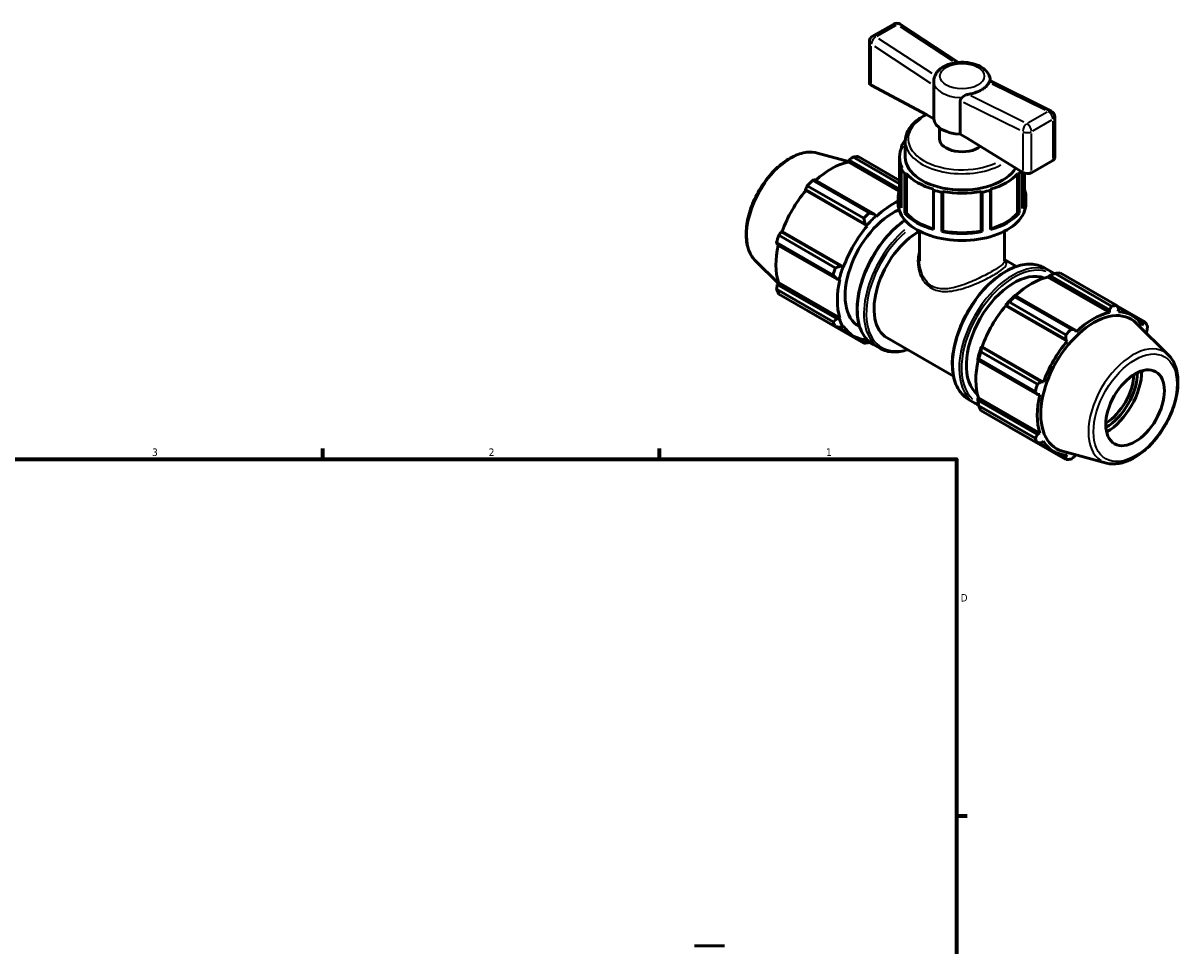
# Model space of a CAD drawing. Header units: inches. Extents: x 0.1 to 37.4, y -5.4 to 26.5.
# Tile 6 of 6: x 21.7 to 36.3, y 14.9 to 26.5. Entities that reach past the tile are written whole.
import ezdxf

# ---------------------------------------------------------------- set-up
doc = ezdxf.new("R2010")
doc.units = ezdxf.units.IN
doc.header["$MEASUREMENT"] = 0
for name, color, linetype, lineweight in [('Border (ANSI)', 7, 'Continuous', 70), ('Visible (ANSI)', 7, 'Continuous', 50), ('Visible Narrow (ANSI)', 7, 'Continuous', 35)]:
    doc.layers.add(name, color=color, linetype=linetype, lineweight=lineweight)
doc.styles.add('Note Text (ANSI)', font='tahoma.ttf')

# ---------------------------------------------------------------- blocks, each defined once
blk = doc.blocks.new('Borders Default Border')
at = {"layer": 'Border (ANSI)'}
for p, q in [((25.5, 21), (25.5, 21.134)), ((29.75, 21), (29.75, 21.134)), ((33.5, 16.5), (33.634, 16.5))]:
    blk.add_line(p, q, dxfattribs=at)
at = {"layer": 'Border (ANSI)', "flags": 128}
blk.add_lwpolyline([(0.5, 1), (0.5, 21), (33.5, 21), (33.5, 1), (0.5, 1)], dxfattribs=at)
at = {"layer": 'Border (ANSI)', "color": 5, "true_color": 0x0000ff, "char_height": 0.0945, "attachment_point": 7, "style": 'Note Text (ANSI)'}
for s, insert in [('3', (23.346, 21.038)), ('2', (27.596, 21.04)), ('1', (31.854, 21.04)), ('D', (33.553, 19.203))]:
    blk.add_mtext(s, dxfattribs=dict(at, insert=insert))

msp = doc.modelspace()

# ---------------------------------------------------------------- linework, layer by layer
at = {"layer": 'Visible (ANSI)'}
for p, q in [((32.708, 26.491), (32.44, 26.337)), ((33.525, 26.007), (32.791, 26.489)), ((32.4, 25.75), (32.4, 26.269)), ((33.927, 25.772), (34.696, 25.392)), ((33.127, 25.343), (32.423, 25.72)), ((33.213, 25.718), (33.213, 25.293)), ((33.548, 25.101), (33.548, 25.525)), ((33.213, 25.293), (33.127, 25.343)), ((34.74, 25.321), (34.74, 24.803)), ((33.284, 25.043), (33.284, 25.183)), ((32.849, 25.016), (32.854, 25.016)), ((32.854, 24.809), (32.854, 25.014)), ((33.548, 25.101), (33.633, 25.051)), ((33.633, 25.051), (34.337, 24.618)), ((31.746, 24.863), (32.135, 24.757)), ((32.816, 24.948), (32.806, 24.956)), ((32.806, 24.956), (32.806, 24.923)), ((32.816, 24.943), (32.816, 24.948)), ((32.816, 24.948), (32.819, 24.948)), ((32.131, 24.75), (32.145, 24.774)), ((32.774, 24.38), (32.131, 24.75)), ((32.145, 24.774), (32.781, 24.408)), ((32.781, 24.474), (32.193, 24.813)), ((32.258, 24.819), (32.781, 24.518)), ((32.781, 24.809), (32.781, 24.311)), ((34.717, 24.77), (34.449, 24.615)), ((32.802, 24.67), (32.802, 24.172)), ((32.804, 24.67), (32.802, 24.67)), ((32.804, 24.67), (32.814, 24.677)), ((32.849, 24.602), (32.849, 24.104)), ((32.866, 24.6), (32.849, 24.602)), ((32.866, 24.6), (32.868, 24.601)), ((32.866, 24.103), (32.866, 24.6)), ((32.868, 24.601), (32.868, 24.104)), ((34.272, 24.601), (34.274, 24.6)), ((34.272, 24.601), (34.272, 24.104)), ((34.291, 24.602), (34.274, 24.6)), ((34.274, 24.6), (34.274, 24.103)), ((34.291, 24.104), (34.291, 24.602)), ((34.334, 24.619), (34.334, 24.164)), ((34.36, 24.608), (34.36, 24.311)), ((32.33, 24.039), (31.617, 24.45)), ((31.683, 24.519), (32.396, 24.108)), ((32.464, 24.09), (31.71, 24.524)), ((31.594, 24.401), (32.347, 23.967)), ((31.597, 24.388), (31.594, 24.401)), ((32.373, 23.942), (31.597, 24.388)), ((32.765, 24.223), (32.765, 24.311)), ((33.21, 24.404), (33.208, 24.403)), ((33.21, 24.394), (33.208, 24.403)), ((33.208, 24.403), (33.208, 23.906)), ((33.21, 23.896), (33.21, 24.394)), ((33.329, 24.375), (33.315, 24.369)), ((33.315, 24.369), (33.315, 23.871)), ((33.329, 24.375), (33.329, 24.376)), ((33.329, 23.877), (33.329, 24.375)), ((33.812, 24.376), (33.812, 24.375)), ((33.825, 24.369), (33.812, 24.375)), ((33.812, 24.375), (33.812, 23.877)), ((33.825, 23.871), (33.825, 24.369)), ((33.933, 24.403), (33.93, 24.394)), ((33.93, 24.394), (33.93, 23.896)), ((33.933, 24.403), (33.931, 24.404)), ((33.933, 23.906), (33.933, 24.403)), ((34.376, 24.223), (34.376, 24.311)), ((32.347, 23.967), (32.369, 23.947)), ((32.483, 24.068), (32.464, 24.09)), ((32.486, 24.061), (32.483, 24.068)), ((32.849, 24.104), (32.866, 24.103)), ((32.866, 24.103), (32.868, 24.104)), ((34.272, 24.104), (34.274, 24.103)), ((34.274, 24.103), (34.291, 24.104)), ((31.256, 23.825), (31.97, 23.414)), ((31.287, 23.869), (31.299, 23.872)), ((32.04, 23.435), (31.287, 23.869)), ((32.075, 23.426), (31.299, 23.872)), ((32.369, 23.947), (32.373, 23.942)), ((33.033, 23.503), (33.033, 23.878)), ((33.208, 23.906), (33.21, 23.896)), ((33.315, 23.871), (33.329, 23.877)), ((33.812, 23.877), (33.825, 23.871)), ((33.93, 23.896), (33.933, 23.906)), ((34.107, 23.503), (34.107, 23.878)), ((31.942, 23.322), (31.229, 23.733)), ((31.238, 23.706), (31.992, 23.273)), ((30.963, 23.502), (31.248, 23.22)), ((32.068, 23.426), (32.04, 23.435)), ((32.075, 23.426), (32.068, 23.426)), ((34.107, 23.519), (34.259, 23.431)), ((34.61, 23.414), (34.689, 23.368)), ((31.992, 23.273), (32.021, 23.267)), ((32.021, 23.267), (32.028, 23.268)), ((34.655, 23.297), (34.657, 23.306)), ((34.655, 23.297), (35.43, 22.85)), ((34.657, 23.306), (34.677, 23.317)), ((34.677, 23.317), (35.43, 22.883)), ((35.458, 22.932), (34.744, 23.343)), ((34.81, 23.349), (35.523, 22.939)), ((31.229, 23.144), (31.942, 22.733)), ((31.238, 23.204), (31.253, 23.228)), ((31.992, 22.77), (31.238, 23.204)), ((32.028, 22.781), (31.253, 23.228)), ((31.97, 22.672), (31.256, 23.083)), ((34.882, 22.569), (34.169, 22.98)), ((34.242, 23.066), (34.231, 23.061)), ((34.234, 23.049), (34.948, 22.639)), ((34.995, 22.633), (34.242, 23.066)), ((31.617, 22.874), (32.33, 22.463)), ((34.117, 22.941), (34.125, 22.944)), ((34.121, 22.935), (34.117, 22.941)), ((34.121, 22.935), (34.897, 22.488)), ((34.125, 22.944), (34.879, 22.51)), ((35.43, 22.883), (35.43, 22.85)), ((35.884, 22.729), (35.525, 22.936)), ((35.534, 22.918), (35.714, 22.815)), ((35.543, 22.861), (35.546, 22.894)), ((32.021, 22.775), (31.992, 22.77)), ((31.998, 22.669), (32.202, 22.551)), ((32.028, 22.781), (32.021, 22.775)), ((32.04, 22.663), (32.068, 22.67)), ((32.068, 22.67), (32.075, 22.678)), ((32.271, 22.671), (32.28, 22.666)), ((36.178, 22.311), (35.767, 22.717)), ((35.795, 22.75), (35.854, 22.716)), ((35.854, 22.716), (35.841, 22.688)), ((32.347, 22.485), (32.295, 22.515)), ((32.625, 22.529), (33.462, 22.047)), ((34.879, 22.51), (34.897, 22.488)), ((35.009, 22.607), (34.995, 22.633)), ((35.893, 22.593), (35.902, 22.609)), ((32.369, 22.495), (32.347, 22.485)), ((32.373, 22.505), (32.369, 22.495)), ((32.451, 22.445), (32.531, 22.399)), ((33.818, 22.411), (33.816, 22.419)), ((33.816, 22.419), (33.823, 22.419)), ((34.571, 21.977), (33.818, 22.411)), ((33.823, 22.419), (34.599, 21.972)), ((33.769, 22.26), (33.77, 22.249)), ((33.77, 22.249), (34.523, 21.815)), ((34.494, 21.853), (33.781, 22.264)), ((33.808, 22.355), (34.521, 21.945)), ((34.599, 21.972), (34.571, 21.977)), ((34.523, 21.815), (34.552, 21.815)), ((33.653, 21.753), (33.733, 21.707)), ((33.769, 21.768), (33.776, 21.775)), ((33.77, 21.746), (33.769, 21.768)), ((34.523, 21.312), (33.77, 21.746)), ((33.776, 21.775), (34.552, 21.328)), ((33.781, 21.674), (34.494, 21.263)), ((34.521, 21.203), (33.808, 21.614)), ((34.169, 21.405), (34.882, 20.994)), ((34.552, 21.328), (34.523, 21.312)), ((34.542, 21.204), (34.726, 21.098)), ((34.571, 21.205), (34.599, 21.225)), ((34.879, 21.027), (34.818, 21.062)), ((35.394, 20.95), (34.837, 21.101)), ((34.897, 21.052), (34.879, 21.027)), ((34.995, 21.038), (35.005, 21.055)), ((30.573, 14.857), (30.194, 14.857))]:
    msp.add_line(p, q, dxfattribs=at)
for centre, start, end in [((32.747, 26.423), 56.7067, 119.936), ((32.479, 26.269), 119.936, 180), ((34.661, 25.321), 0, 63.664)]:
    msp.add_arc(centre, 0.0787, start, end, dxfattribs=at)
for centre, major_axis, ratio, start_param, end_param in [((32.479, 25.752), (-0.0787, -0.0023), 0.555347, 6.266972, 7.05237), ((33.57, 25.306), (-0.358, 0), 0.575862, 0.062664, 1.508132), ((33.57, 24.809), (-0.805, 0), 0.575862, 5.820258, 5.960715), ((33.57, 25.043), (-0.286, 0), 0.575862, 0, 2.519445), ((33.57, 24.809), (-0.789, 0), 0.575862, 5.972068, 6.576162), ((31.921, 23.856), (0.494, 0.858), 0.578093, 0.478032, 1.071949), ((31.938, 23.846), (0.531, 0.923), 0.578093, 0.343502, 0.438029), ((33.57, 24.809), (-0.716, 0), 0.575862, 0, 2.807172), ((34.661, 24.804), (0.0787, -0.0025), 0.595673, 5.51643, 6.301828), ((33.57, 24.809), (-0.806, 0), 0.575862, 0.304693, 0.462927), ((33.57, 24.809), (0.789, 0), 0.575862, 3.615874, 4.238108), ((33.57, 24.809), (0.789, 0), 0.575862, 5.18667, 5.808904), ((33.57, 24.809), (0.805, 0), 0.575862, 5.820258, 5.891079), ((34.393, 24.65), (0.0787, -0.0025), 0.595673, 3.945634, 5.51643), ((31.938, 23.846), (-0.531, -0.923), 0.578093, 4.270492, 4.36502), ((31.921, 23.856), (0.494, 0.858), 0.578093, 1.26343, 1.874295), ((33.57, 24.311), (-0.805, 0), 0.575862, 6.08285, 6.587878), ((33.57, 24.311), (-0.789, 0), 0.575862, 0, 0.231134), ((33.57, 24.809), (0.806, 0), 0.575862, 4.249461, 4.389918), ((33.57, 24.809), (0.789, 0), 0.575862, 4.401272, 5.023506), ((33.57, 24.809), (0.806, 0), 0.575862, 5.03486, 5.175316), ((33.57, 24.311), (0.806, 0), 0.575862, 5.960715, 6.48352), ((33.57, 24.311), (0.789, 0), 0.575862, 6.028774, 6.283185), ((32.696, 23.41), (-0.425, -0.738), 0.578093, 3.79224, 6.283185), ((32.696, 23.41), (-0.494, -0.858), 0.578093, 3.827116, 4.23049), ((33.57, 24.223), (-0.806, 0), 0.575862, 0, 3.141593), ((32.651, 23.436), (-0.531, -0.923), 0.578093, 4.270492, 4.36502), ((32.696, 23.41), (0.5, 0.868), 0.578093, 1.088897, 1.26343), ((33.57, 24.311), (0.805, 0), 0.575862, 3.60452, 4.249461), ((33.57, 24.311), (0.789, 0), 0.575862, 3.615874, 4.235504), ((33.57, 24.311), (0.806, 0), 0.575862, 5.175316, 5.820258), ((33.57, 24.311), (0.789, 0), 0.575862, 5.189274, 5.808904), ((31.938, 23.846), (-0.531, -0.923), 0.578093, 5.055891, 5.150418), ((32.696, 23.41), (-0.494, -0.858), 0.578093, 4.405023, 5.015888), ((33.024, 23.221), (-0.399, -0.692), 0.578093, 3.911132, 6.283185), ((33.57, 24.311), (0.806, 0), 0.575862, 4.389918, 5.03486), ((33.57, 24.311), (0.789, 0), 0.575862, 4.401272, 5.023506), ((31.921, 23.856), (0.494, 0.858), 0.578093, 2.065615, 2.659693), ((32.651, 23.436), (-0.531, -0.923), 0.578093, 5.055891, 5.150418), ((32.696, 23.41), (0.5, 0.868), 0.578093, 1.874295, 2.048828), ((32.696, 23.41), (-0.494, -0.858), 0.578093, 5.190421, 5.801286), ((34.226, 22.529), (0.425, 0.738), 0.578093, 0.087384, 3.054209), ((34.444, 22.403), (0.494, 0.858), 0.578093, 0.478032, 1.071949), ((34.489, 22.377), (0.531, 0.923), 0.578093, 0.343502, 0.438029), ((31.938, 23.846), (-0.531, -0.923), 0.578093, 5.841289, 5.935816), ((34.444, 22.403), (-0.5, -0.868), 0.578093, 4.23049, 4.405023), ((34.489, 22.377), (0.531, 0.923), 0.578093, 1.1289, 1.223427), ((34.444, 22.403), (0.494, 0.858), 0.578093, 1.26343, 1.874295), ((35.231, 21.95), (0.471, 0.817), 0.578093, 6.13202, 9.575944), ((35.22, 21.956), (-0.494, -0.858), 0.578093, 3.619624, 4.23049), ((35.203, 21.966), (0.531, 0.923), 0.578093, 0.343502, 0.438029), ((35.22, 21.956), (0.494, 0.858), 0.578093, 5.975819, 6.586684), ((32.651, 23.436), (-0.531, -0.923), 0.578093, 5.841289, 5.935816), ((32.696, 23.41), (-0.5, -0.868), 0.578093, 5.801286, 5.975819), ((32.696, 23.41), (-0.494, -0.858), 0.578093, 5.975819, 6.586684), ((35.203, 21.966), (0.531, 0.923), 0.578093, 5.841289, 5.935816), ((35.203, 21.966), (-0.531, -0.923), 0.578093, 4.270492, 4.36502), ((32.651, 23.436), (-0.531, -0.923), 0.578093, 0.343502, 0.438029), ((32.696, 23.41), (-0.5, -0.868), 0.578093, 0.303499, 0.327003), ((34.444, 22.403), (-0.5, -0.868), 0.578093, 5.015888, 5.190421), ((35.22, 21.956), (-0.494, -0.858), 0.578093, 4.405023, 5.015888), ((34.444, 22.403), (0.494, 0.858), 0.578093, 2.065615, 2.659693), ((34.489, 22.377), (0.531, 0.923), 0.578093, 1.914298, 2.008825), ((35.391, 21.858), (0.277, 0.481), 0.578093, 3.91256, 5.512218), ((35.391, 21.858), (0.316, 0.549), 0.578093, 3.933471, 5.491307), ((35.203, 21.966), (-0.531, -0.923), 0.578093, 5.055891, 5.150418), ((35.369, 21.871), (-0.261, -0.454), 0.578093, 0.827833, 2.31376), ((35.22, 21.956), (-0.494, -0.858), 0.578093, 5.190421, 5.801286), ((34.489, 22.377), (-0.531, -0.923), 0.578093, 5.841289, 5.935816), ((35.203, 21.966), (-0.531, -0.923), 0.578093, 5.841289, 5.935816), ((35.22, 21.956), (-0.494, -0.858), 0.578093, 5.975819, 6.586684), ((35.203, 21.966), (-0.531, -0.923), 0.578093, 0.343502, 0.438029)]:
    msp.add_ellipse(centre, major_axis=major_axis, ratio=ratio, start_param=start_param, end_param=end_param, dxfattribs=at)
msp.add_ellipse((35.755, 21.648), major_axis=(0.261, 0.454), ratio=0.578093, dxfattribs=at)
for points, knots in [([(33.251, 25.88), (33.25, 25.879), (33.249, 25.878), (33.241, 25.866), (33.234, 25.853), (33.229, 25.841)], [2.9805541, 2.9805541, 2.9805541, 2.9805541, 2.9964497, 2.9964497, 3.1476059, 3.1476059, 3.1476059, 3.1476059]), ([(33.928, 25.772), (33.928, 25.794), (33.923, 25.816), (33.905, 25.86), (33.891, 25.88), (33.853, 25.921), (33.829, 25.939), (33.77, 25.971), (33.736, 25.984), (33.663, 26.002), (33.625, 26.007), (33.549, 26.009), (33.51, 26.006), (33.436, 25.993), (33.401, 25.983), (33.335, 25.954), (33.305, 25.935), (33.269, 25.902), (33.26, 25.891), (33.251, 25.88)], [0.795439, 0.795439, 0.795439, 0.795439, 1.021236, 1.021236, 1.27766, 1.27766, 1.593073, 1.593073, 1.949099, 1.949099, 2.305122, 2.305122, 2.657222, 2.657222, 3.01159, 3.01159, 3.369965, 3.369965, 3.517714, 3.517714, 3.517714, 3.517714]), ([(33.229, 25.841), (33.228, 25.84), (33.228, 25.838), (33.226, 25.833), (33.224, 25.828), (33.219, 25.814), (33.217, 25.804), (33.213, 25.785), (33.212, 25.777), (33.212, 25.768)], [-1.6007656, -1.6007656, -1.6007656, -1.6007656, -1.5814502, -1.5814502, -1.510509, -1.510509, -1.3990052, -1.3990052, -1.3088572, -1.3088572, -1.3088572, -1.3088572]), ([(33.212, 25.768), (33.212, 25.761), (33.212, 25.754), (33.213, 25.742), (33.213, 25.737), (33.213, 25.727), (33.213, 25.722), (33.213, 25.718)], [0.5434853, 0.5434853, 0.5434853, 0.5434853, 0.5922283, 0.5922283, 0.6315762, 0.6315762, 0.6709241, 0.6709241, 0.6709241, 0.6709241]), ([(33.911, 25.757), (33.907, 25.745), (33.9, 25.734), (33.883, 25.713), (33.872, 25.701), (33.846, 25.68), (33.831, 25.669), (33.8, 25.652), (33.782, 25.643), (33.743, 25.627), (33.723, 25.62), (33.685, 25.61), (33.664, 25.606), (33.643, 25.602)], [2.1897665, 2.1897665, 2.1897665, 2.1897665, 2.3409226, 2.3409226, 2.5048044, 2.5048044, 2.6686862, 2.6686862, 2.8325679, 2.8325679, 2.9964497, 2.9964497, 3.1476059, 3.1476059, 3.1476059, 3.1476059]), ([(33.927, 25.772), (33.926, 25.773), (33.926, 25.773), (33.923, 25.772), (33.92, 25.77), (33.915, 25.764), (33.914, 25.762), (33.913, 25.759), (33.912, 25.758), (33.911, 25.757)], [1.0638526, 1.0638526, 1.0638526, 1.0638526, 1.0982207, 1.0982207, 1.2061178, 1.2061178, 1.2492008, 1.2492008, 1.270672, 1.270672, 1.270672, 1.270672]), ([(33.643, 25.602), (33.64, 25.602), (33.637, 25.601), (33.629, 25.599), (33.624, 25.597), (33.609, 25.592), (33.6, 25.587), (33.583, 25.575), (33.576, 25.569), (33.569, 25.563)], [1.8141944, 1.8141944, 1.8141944, 1.8141944, 1.8405883, 1.8405883, 1.8870994, 1.8870994, 1.9801307, 1.9801307, 2.070995, 2.070995, 2.070995, 2.070995]), ([(33.548, 25.525), (33.548, 25.529), (33.549, 25.534), (33.552, 25.542), (33.554, 25.546), (33.56, 25.554), (33.564, 25.559), (33.569, 25.563)], [0, 0, 0, 0, 0.0393479, 0.0393479, 0.0786958, 0.0786958, 0.1274387, 0.1274387, 0.1274387, 0.1274387]), ([(33.119, 25.347), (33.065, 25.321), (33.017, 25.29), (32.934, 25.216), (32.9, 25.173), (32.863, 25.09), (32.854, 25.052), (32.854, 25.014)], [3.0505942, 3.0505942, 3.0505942, 3.0505942, 3.3484009, 3.3484009, 3.6739144, 3.6739144, 3.9269908, 3.9269908, 3.9269908, 3.9269908]), ([(30.963, 23.502), (30.927, 23.538), (30.898, 23.583), (30.858, 23.691), (30.846, 23.755), (30.843, 23.894), (30.852, 23.971), (30.888, 24.126), (30.916, 24.205), (30.987, 24.358), (31.031, 24.432), (31.129, 24.568), (31.184, 24.63), (31.301, 24.736), (31.363, 24.78), (31.488, 24.844), (31.551, 24.865), (31.659, 24.877), (31.704, 24.874), (31.746, 24.863)], [4.076223, 4.076223, 4.076223, 4.076223, 4.366803, 4.366803, 4.685414, 4.685414, 5.016306, 5.016306, 5.346508, 5.346508, 5.675193, 5.675193, 6.003958, 6.003958, 6.33433, 6.33433, 6.664951, 6.664951, 6.915484, 6.915484, 6.915484, 6.915484]), ([(32.85, 24.016), (32.836, 24.007), (32.823, 23.997), (32.738, 23.932), (32.668, 23.865), (32.54, 23.713), (32.482, 23.628), (32.382, 23.45), (32.341, 23.356), (32.279, 23.169), (32.259, 23.076), (32.242, 22.899), (32.245, 22.815), (32.275, 22.665), (32.302, 22.6), (32.371, 22.504), (32.408, 22.469), (32.451, 22.445)], [6.385625, 6.385625, 6.385625, 6.385625, 6.445034, 6.445034, 6.768626, 6.768626, 7.0916, 7.0916, 7.414335, 7.414335, 7.737377, 7.737377, 8.061032, 8.061032, 8.383578, 8.383578, 8.641314, 8.641314, 8.641314, 8.641314]), ([(34.61, 23.414), (34.558, 23.443), (34.499, 23.459), (34.371, 23.462), (34.301, 23.448), (34.157, 23.392), (34.083, 23.35), (33.94, 23.24), (33.87, 23.173), (33.742, 23.021), (33.683, 22.936), (33.584, 22.758), (33.542, 22.664), (33.481, 22.477), (33.46, 22.384), (33.443, 22.207), (33.447, 22.123), (33.477, 21.973), (33.504, 21.908), (33.572, 21.812), (33.61, 21.777), (33.653, 21.753)], [5.499721, 5.499721, 5.499721, 5.499721, 5.806517, 5.806517, 6.12205, 6.12205, 6.445034, 6.445034, 6.768626, 6.768626, 7.0916, 7.0916, 7.414335, 7.414335, 7.737377, 7.737377, 8.061032, 8.061032, 8.383578, 8.383578, 8.641314, 8.641314, 8.641314, 8.641314]), ([(32.531, 22.399), (32.582, 22.369), (32.641, 22.354), (32.761, 22.351), (32.82, 22.361), (32.881, 22.381)], [2.3581282, 2.3581282, 2.3581282, 2.3581282, 2.664924, 2.664924, 2.9368789, 2.9368789, 2.9368789, 2.9368789]), ([(35.394, 20.95), (35.443, 20.937), (35.496, 20.935), (35.61, 20.954), (35.671, 20.976), (35.794, 21.044), (35.855, 21.089), (35.971, 21.199), (36.026, 21.262), (36.122, 21.401), (36.164, 21.475), (36.232, 21.629), (36.258, 21.708), (36.292, 21.862), (36.298, 21.937), (36.292, 22.078), (36.278, 22.143), (36.234, 22.242), (36.209, 22.28), (36.178, 22.311)], [2.509294, 2.509294, 2.509294, 2.509294, 2.799875, 2.799875, 3.118485, 3.118485, 3.449377, 3.449377, 3.779579, 3.779579, 4.108264, 4.108264, 4.437029, 4.437029, 4.767401, 4.767401, 5.098022, 5.098022, 5.348555, 5.348555, 5.348555, 5.348555])]:
    msp.add_open_spline(points, degree=3, knots=knots, dxfattribs=at)
for points, weights in [([(32.193, 24.813), (32.168, 24.793), (32.145, 24.774)], [1, 1.0012735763, 1.00173036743]), ([(31.617, 24.45), (31.605, 24.425), (31.594, 24.401)], [1, 1.0012735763, 1.00173036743]), ([(31.71, 24.524), (31.697, 24.522), (31.683, 24.519)], [1.00173036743, 1.0012735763, 1]), ([(32.33, 24.039), (32.339, 24.002), (32.347, 23.967)], [1.01715884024, 1.01215177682, 1.00634718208]), ([(32.464, 24.09), (32.431, 24.099), (32.396, 24.108)], [1.00634718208, 1.01215177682, 1.01715884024]), ([(31.287, 23.869), (31.272, 23.847), (31.256, 23.825)], [1.00173036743, 1.0012735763, 1]), ([(31.229, 23.733), (31.234, 23.72), (31.238, 23.706)], [1, 1.0012735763, 1.00173036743]), ([(32.04, 23.435), (32.006, 23.425), (31.97, 23.414)], [1.00634718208, 1.01215177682, 1.01715884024]), ([(31.942, 23.322), (31.968, 23.297), (31.992, 23.273)], [1.01715884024, 1.01215177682, 1.00634718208]), ([(34.677, 23.317), (34.71, 23.33), (34.744, 23.343)], [1.00634718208, 1.01215177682, 1.01715884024]), ([(31.238, 23.204), (31.234, 23.174), (31.229, 23.144)], [1.00173036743, 1.0012735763, 1]), ([(34.125, 22.944), (34.146, 22.962), (34.169, 22.98)], [1.00634718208, 1.01215177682, 1.01715884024]), ([(34.234, 23.049), (34.238, 23.058), (34.242, 23.066)], [1.01715884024, 1.01215177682, 1.00634718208]), ([(31.616, 22.876), (31.616, 22.875), (31.617, 22.874)], [1.00012631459, 1.00006419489, 1]), ([(35.43, 22.883), (35.444, 22.907), (35.458, 22.932)], [1.00173036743, 1.0012735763, 1]), ([(35.523, 22.939), (35.535, 22.916), (35.546, 22.894)], [1, 1.0012735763, 1.00173036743]), ([(31.992, 22.77), (31.968, 22.752), (31.942, 22.733)], [1.00634718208, 1.01215177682, 1.01715884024]), ([(31.97, 22.672), (32.006, 22.667), (32.04, 22.663)], [1.01715884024, 1.01215177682, 1.00634718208]), ([(35.854, 22.716), (35.869, 22.722), (35.884, 22.729)], [1.00173036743, 1.0012735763, 1]), ([(35.911, 22.669), (35.907, 22.638), (35.902, 22.609)], [1, 1.0012735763, 1.00173036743]), ([(34.879, 22.51), (34.88, 22.539), (34.882, 22.569)], [1.00173036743, 1.0012735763, 1]), ([(34.948, 22.639), (34.972, 22.635), (34.995, 22.633)], [1, 1.0012735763, 1.00173036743]), ([(32.347, 22.485), (32.339, 22.474), (32.33, 22.463)], [1.00634718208, 1.01215177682, 1.01715884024]), ([(32.396, 22.47), (32.402, 22.472), (32.408, 22.474)], [1.01715884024, 1.01628450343, 1.015385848]), ([(33.808, 22.355), (33.813, 22.384), (33.818, 22.411)], [1.01715884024, 1.01215177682, 1.00634718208]), ([(33.77, 22.249), (33.775, 22.256), (33.781, 22.264)], [1.00634718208, 1.01215177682, 1.01715884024]), ([(34.521, 21.945), (34.547, 21.961), (34.571, 21.977)], [1, 1.0012735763, 1.00173036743]), ([(34.523, 21.815), (34.509, 21.833), (34.494, 21.853)], [1.00173036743, 1.0012735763, 1]), ([(33.781, 21.674), (33.775, 21.711), (33.77, 21.746)], [1.01715884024, 1.01215177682, 1.00634718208]), ([(34.169, 21.405), (34.168, 21.406), (34.166, 21.407)], [1.01715884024, 1.01690496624, 1.01664904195]), ([(34.494, 21.263), (34.509, 21.288), (34.523, 21.312)], [1, 1.0012735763, 1.00173036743]), ([(34.571, 21.205), (34.547, 21.204), (34.521, 21.203)], [1.00173036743, 1.0012735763, 1]), ([(34.882, 20.994), (34.88, 21.011), (34.879, 21.027)], [1, 1.0012735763, 1.00173036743]), ([(34.995, 21.038), (34.972, 21.019), (34.948, 21)], [1.00173036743, 1.0012735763, 1])]:
    msp.add_rational_spline(points, weights, degree=2, dxfattribs=at)
for points in [[(34.732, 23.338), (34.719, 23.349), (34.704, 23.359), (34.689, 23.368)], [(33.733, 21.707), (33.747, 21.698), (33.763, 21.691), (33.779, 21.685)]]:
    msp.add_open_spline(points, degree=3, dxfattribs=at)
at = {"layer": 'Visible Narrow (ANSI)'}
for p, q in [((32.496, 26.338), (32.738, 26.477)), ((32.788, 26.461), (33.45, 26.026)), ((33.192, 25.865), (32.52, 26.306)), ((32.423, 25.745), (32.423, 26.211)), ((32.463, 26.211), (33.173, 25.744)), ((33.949, 25.738), (34.62, 25.406)), ((34.352, 25.251), (33.68, 25.584)), ((33.587, 25.506), (34.298, 25.154)), ((34.644, 25.38), (34.402, 25.241)), ((34.462, 25.142), (34.704, 25.281)), ((34.717, 25.263), (34.717, 24.796)), ((34.337, 25.109), (34.337, 24.643)), ((34.449, 24.641), (34.449, 25.108))]:
    msp.add_line(p, q, dxfattribs=at)
for centre, major_axis, ratio, start_param, end_param in [((32.747, 26.423), (-0.0393, 0.0682), 0.578093, 5.472572, 6.240521), ((32.747, 26.423), (0.0432, 0.0658), 0.536515, 0.040807, 0.77534), ((32.479, 26.269), (0.0432, 0.0658), 0.536515, 0.894687, 2.308404), ((32.479, 26.269), (-0.0393, 0.0682), 0.578093, 5.472572, 6.240521), ((32.479, 26.269), (-0.0787, 0), 0.575862, 0.03927, 0.746128), ((33.57, 25.769), (-0.358, 0), 0.575862, 0.082692, 1.488104), ((33.57, 25.043), (-0.68, 0), 0.575862, 5.580474, 8.524516), ((34.661, 25.321), (0.0349, 0.0706), 0.616855, 0.037295, 0.7086), ((34.661, 25.321), (0.0393, -0.0682), 0.578093, 0.869362, 2.345911), ((34.661, 25.321), (0.0787, 0), 0.575862, 5.537057, 6.243915), ((34.393, 25.166), (-0.0349, -0.0706), 0.616855, 3.966027, 5.379744), ((34.393, 25.166), (-0.0393, 0.0682), 0.578093, 4.010955, 5.487504), ((34.393, 25.166), (0.0787, 0), 0.575862, 4.005531, 5.419247), ((31.415, 24.148), (0.396, 0.688), 0.578093, 0.293129, 2.848464), ((33.57, 25.014), (-0.716, 0), 0.575862, 0.122474, 2.327006), ((32.93, 23.275), (-0.478, -0.831), 0.578093, 4.148578, 6.170838), ((33.009, 23.229), (-0.478, -0.831), 0.578093, 4.173194, 6.172133), ((33.024, 23.221), (-0.468, -0.812), 0.578093, 4.189516, 6.695085), ((34.131, 22.583), (-0.478, -0.831), 0.578093, 3.298672, 6.126106), ((34.211, 22.537), (0.478, 0.831), 0.578093, 0.15708, 2.984513), ((34.226, 22.529), (-0.468, -0.812), 0.578093, 3.264063, 6.159558), ((33.165, 23.169), (0.0179, 0.031), 0.578093, 4.722243, 5.455137), ((35.726, 21.665), (0.396, 0.688), 0.578093, 0.021031, 3.120562)]:
    msp.add_ellipse(centre, major_axis=major_axis, ratio=ratio, start_param=start_param, end_param=end_param, dxfattribs=at)
for centre, major_axis, ratio in [((33.57, 25.833), (-0.279, 0), 0.575862), ((35.755, 21.648), (-0.371, -0.644), 0.578093)]:
    msp.add_ellipse(centre, major_axis=major_axis, ratio=ratio, dxfattribs=at)
for points, knots in [([(33.033, 23.633), (33.013, 23.578), (33.006, 23.518), (33.015, 23.417), (33.023, 23.377), (33.053, 23.296), (33.076, 23.255), (33.128, 23.196), (33.154, 23.174), (33.183, 23.158)], [-1.513105, -1.513105, -1.513105, -1.513105, -0.998716, -0.998716, -0.661657, -0.661657, -0.277734, -0.277734, 0, 0, 0, 0]), ([(33.19, 23.184), (33.164, 23.199), (33.14, 23.22), (33.092, 23.277), (33.071, 23.317), (33.044, 23.397), (33.036, 23.436), (33.033, 23.485), (33.033, 23.494), (33.033, 23.503)], [0, 0, 0, 0, 0.277734, 0.277734, 0.661657, 0.661657, 0.998716, 0.998716, 1.076495, 1.076495, 1.076495, 1.076495]), ([(33.183, 23.158), (33.23, 23.131), (33.285, 23.118), (33.373, 23.115), (33.405, 23.117), (33.516, 23.132), (33.596, 23.156), (33.746, 23.212), (33.816, 23.243), (33.939, 23.305), (33.993, 23.335), (34.08, 23.392), (34.109, 23.418), (34.134, 23.461), (34.133, 23.478), (34.117, 23.5), (34.112, 23.505), (34.107, 23.509)], [-8.570566, -8.570566, -8.570566, -8.570566, -8.111456, -8.111456, -7.861474, -7.861474, -7.259238, -7.259238, -6.723616, -6.723616, -6.209577, -6.209577, -5.632595, -5.632595, -5.116318, -5.116318, -4.98169, -4.98169, -4.98169, -4.98169]), ([(34.107, 23.503), (34.107, 23.495), (34.104, 23.486), (34.083, 23.457), (34.053, 23.434), (33.967, 23.379), (33.915, 23.349), (33.795, 23.287), (33.727, 23.255), (33.583, 23.196), (33.506, 23.17), (33.401, 23.151), (33.371, 23.148), (33.287, 23.147), (33.235, 23.158), (33.19, 23.184)], [5.361779, 5.361779, 5.361779, 5.361779, 5.632595, 5.632595, 6.209577, 6.209577, 6.723616, 6.723616, 7.259238, 7.259238, 7.861474, 7.861474, 8.111456, 8.111456, 8.570566, 8.570566, 8.570566, 8.570566])]:
    msp.add_open_spline(points, degree=3, knots=knots, dxfattribs=at)

# ---------------------------------------------------------------- block references
msp.add_blockref('Borders Default Border', (0, 0))

doc.saveas('drawing.dxf')
